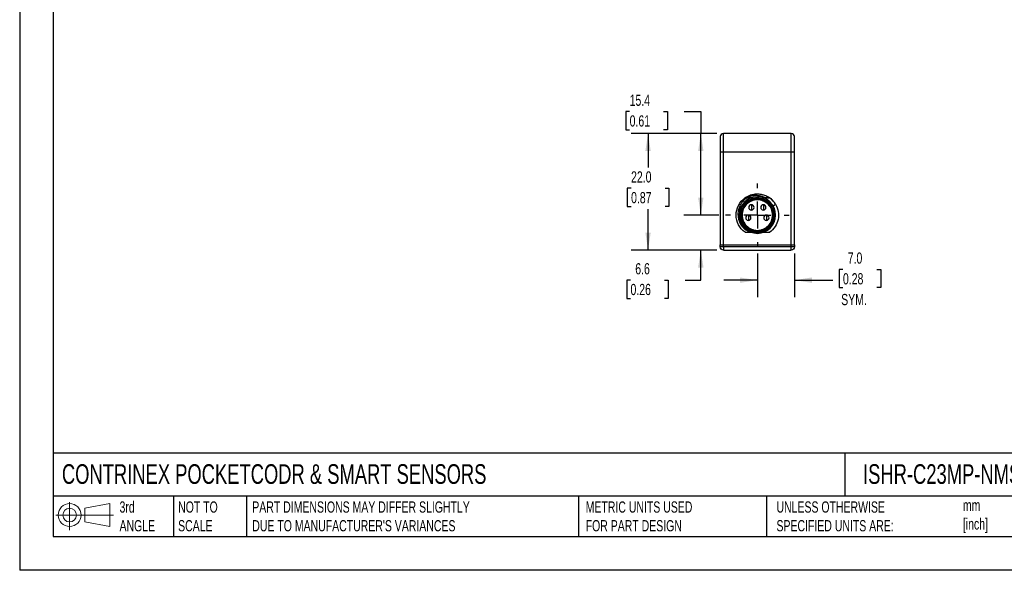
# Model space of a CAD drawing. Header units: millimetres. Extents: x 0 to 279, y 0 to 216.
# Tile 1 of 4: x 0 to 186, y 0 to 104. Entities that reach past the tile are written whole.
import ezdxf

# ---------------------------------------------------------------- set-up
doc = ezdxf.new("R2010")
doc.units = ezdxf.units.MM
doc.linetypes.add('CENTERX2', pattern=[20.32, 12.7, -2.54, 2.54, -2.54])
doc.layers.add('CENTER', color=40, linetype='CENTERX2')
doc.layers.add('DIMENSIONS', color=140, linetype='Continuous', lineweight=25)
doc.layers.add('TEXT', color=140, linetype='Continuous', lineweight=25)
doc.styles.add('SLDTEXTSTYLE1', font='TXT', dxfattribs={"width": 0.7})
doc.dimstyles.new('SLDDIMSTYLE0', dxfattribs={"dimtxt": 2.158008, "dimasz": 3.302, "dimexe": 0, "dimexo": 0.0625, "dimgap": 0.539502, "dimtad": 0, "dimtih": 1, "dimtoh": 1, "dimdec": 1, "dimrnd": 1e-09, "dimzin": 12, "dimdsep": 46, "dimtxsty": 'SLDTEXTSTYLE1', "dimsah": 1, "dimcen": 0.09, "dimadec": 0, "dimazin": 3, "dimtfac": 1, "dimtdec": 1, "dimtmove": 0, "dimatfit": 0, "dimfxl": 0, "dimfrac": 2, "dimtolj": 1, "dimtzin": 12, "dimarcsym": 0})
doc.dimstyles.new('SLDDIMSTYLE1', dxfattribs={"dimtxt": 2.158008, "dimasz": 3.302, "dimexe": 0, "dimexo": 0.0625, "dimgap": 0.539502, "dimtad": 0, "dimtih": 1, "dimtoh": 1, "dimdec": 1, "dimrnd": 1e-09, "dimzin": 12, "dimdsep": 46, "dimtxsty": 'SLDTEXTSTYLE1', "dimsah": 1, "dimcen": 0.09, "dimadec": 0, "dimazin": 3, "dimtfac": 1, "dimtdec": 1, "dimtofl": 0, "dimtmove": 0, "dimatfit": 3, "dimfxl": 0, "dimfrac": 2, "dimtolj": 1, "dimtzin": 12, "dimarcsym": 0})
doc.dimstyles.new('SLDDIMSTYLE2', dxfattribs={"dimtxt": 2.158008, "dimasz": 3.302, "dimexe": 0, "dimexo": 0.0625, "dimgap": 0.539502, "dimtad": 0, "dimtih": 1, "dimtoh": 1, "dimdec": 1, "dimrnd": 1e-09, "dimzin": 4, "dimdsep": 46, "dimtxsty": 'SLDTEXTSTYLE1', "dimsah": 1, "dimcen": 0.09, "dimadec": 0, "dimazin": 1, "dimtfac": 1, "dimtdec": 1, "dimtmove": 0, "dimatfit": 0, "dimfxl": 0, "dimfrac": 2, "dimtolj": 1, "dimtzin": 12, "dimarcsym": 0})
doc.dimstyles.new('SLDDIMSTYLE5', dxfattribs={"dimtxt": 2.158008, "dimasz": 3.302, "dimexe": 0, "dimexo": 0.0625, "dimgap": 0.539502, "dimtad": 0, "dimtih": 1, "dimtoh": 1, "dimdec": 1, "dimrnd": 1e-09, "dimzin": 4, "dimdsep": 46, "dimtxsty": 'SLDTEXTSTYLE1', "dimsah": 1, "dimcen": 0.09, "dimadec": 0, "dimazin": 1, "dimtfac": 1, "dimtdec": 1, "dimtofl": 0, "dimtmove": 0, "dimatfit": 3, "dimfxl": 0, "dimfrac": 2, "dimtolj": 1, "dimtzin": 12, "dimarcsym": 0})

# ---------------------------------------------------------------- blocks, each defined once
blk = doc.blocks.new('Block11')
at = {"color": 7, "linetype": 'Continuous', "lineweight": 18}
for p, q in [((2.59, 5.31), (2.59, 0)), ((5.48, 4.17), (10.18, 5.03)), ((5.48, 1.6), (5.48, 4.17)), ((10.18, 5.03), (10.18, 0.73)), ((0, 2.88), (10.87, 2.88)), ((5.48, 1.6), (10.18, 0.73))]:
    blk.add_line(p, q, dxfattribs=at)
for radius in [2.15, 1.29]:
    blk.add_circle((2.59, 2.88), radius, dxfattribs=at)
blk = doc.blocks.new('Block12')
at = {"color": 7, "linetype": 'Continuous'}
blk.add_blockref('Block11', (0, 0), dxfattribs=at)
blk = doc.blocks.new('_D_11')
at = {"layer": 'DIMENSIONS'}
for p, q in [((139.26, 59.77), (139.26, 51.57)), ((146.26, 59.76), (146.26, 51.57)), ((155.42, 56.77), (154.7, 56.77)), ((154.7, 56.77), (154.7, 53.34)), ((161.83, 56.77), (162.56, 56.77)), ((162.56, 56.77), (162.56, 53.34)), ((139.26, 54.75), (132.91, 54.75)), ((146.26, 54.75), (153.49, 54.75)), ((154.7, 53.34), (155.42, 53.34)), ((162.56, 53.34), (161.83, 53.34))]:
    blk.add_line(p, q, dxfattribs=at)
for points in [[(139.26, 54.75), (135.96, 55.26), (135.96, 54.24)], [(146.26, 54.75), (149.56, 54.24), (149.56, 55.26)]]:
    blk.add_solid(points, dxfattribs=at)
at = {"layer": 'DIMENSIONS', "char_height": 2.117, "attachment_point": 1, "style": 'SLDTEXTSTYLE1'}
for s, insert in [('7.0', (156.32, 59.98)), ('0.28', (155.42, 56.07)), ('SYM.', (155.09, 52.15))]:
    blk.add_mtext(s, dxfattribs=dict(at, insert=insert))
blk = doc.blocks.new('_D_12')
at = {"layer": 'DIMENSIONS'}
for p, q in [((128.59, 67.03), (128.59, 73.38)), ((132, 67.03), (125.41, 67.03)), ((131.59, 60.43), (125.41, 60.43)), ((128.59, 54.75), (128.59, 60.43)), ((115.31, 54.75), (114.59, 54.75)), ((114.59, 54.75), (114.59, 51.32)), ((121.72, 54.75), (122.45, 54.75)), ((122.45, 54.75), (122.45, 51.32)), ((125.61, 54.75), (128.59, 54.75)), ((114.59, 51.32), (115.31, 51.32)), ((122.45, 51.32), (121.72, 51.32))]:
    blk.add_line(p, q, dxfattribs=at)
for points in [[(128.59, 67.03), (129.09, 70.33), (128.08, 70.33)], [(128.59, 60.43), (128.08, 57.13), (129.09, 57.13)]]:
    blk.add_solid(points, dxfattribs=at)
at = {"layer": 'DIMENSIONS', "char_height": 2.117, "attachment_point": 1, "style": 'SLDTEXTSTYLE1'}
for s, insert in [('6.6', (116.21, 57.96)), ('0.26', (115.31, 54.05))]:
    blk.add_mtext(s, dxfattribs=dict(at, insert=insert))
blk = doc.blocks.new('_D_13')
at = {"layer": 'DIMENSIONS'}
for p, q in [((115.15, 86.55), (114.42, 86.55)), ((114.42, 86.55), (114.42, 83.12)), ((121.56, 86.55), (122.28, 86.55)), ((122.28, 86.55), (122.28, 83.12)), ((125.45, 86.55), (128.59, 86.55)), ((128.59, 86.55), (128.59, 82.43)), ((114.42, 83.12), (115.15, 83.12)), ((122.28, 83.12), (121.56, 83.12)), ((131.59, 82.43), (125.41, 82.43)), ((128.59, 67.03), (128.59, 82.43)), ((132, 67.03), (125.41, 67.03))]:
    blk.add_line(p, q, dxfattribs=at)
for points in [[(128.59, 82.43), (128.08, 79.13), (129.09, 79.13)], [(128.59, 67.03), (129.09, 70.33), (128.08, 70.33)]]:
    blk.add_solid(points, dxfattribs=at)
at = {"layer": 'DIMENSIONS', "char_height": 2.117, "attachment_point": 1, "style": 'SLDTEXTSTYLE1'}
for s, insert in [('15.4', (115.15, 89.76)), ('0.61', (115.15, 85.85))]:
    blk.add_mtext(s, dxfattribs=dict(at, insert=insert))
blk = doc.blocks.new('_D_14')
at = {"layer": 'DIMENSIONS'}
for p, q in [((131.59, 82.43), (115.45, 82.43)), ((118.63, 82.43), (118.63, 75.99)), ((115.42, 72.08), (114.7, 72.08)), ((114.7, 72.08), (114.7, 68.65)), ((121.83, 72.08), (122.56, 72.08)), ((122.56, 72.08), (122.56, 68.65)), ((114.7, 68.65), (115.42, 68.65)), ((118.63, 60.43), (118.63, 68.17)), ((122.56, 68.65), (121.83, 68.65)), ((131.59, 60.43), (115.45, 60.43))]:
    blk.add_line(p, q, dxfattribs=at)
for points in [[(118.63, 82.43), (118.12, 79.13), (119.13, 79.13)], [(118.63, 60.43), (119.13, 63.73), (118.12, 63.73)]]:
    blk.add_solid(points, dxfattribs=at)
at = {"layer": 'DIMENSIONS', "char_height": 2.117, "attachment_point": 1, "style": 'SLDTEXTSTYLE1'}
for s, insert in [('22.0', (115.42, 75.29)), ('0.87', (115.42, 71.38))]:
    blk.add_mtext(s, dxfattribs=dict(at, insert=insert))
blk = doc.blocks.new('SW_CENTERMARKSYMBOL_2')
at = {"layer": 'CENTER', "color": 0}
for p, q in [((0, 5.08), (0, 5.99)), ((0, 0), (0, 2.54)), ((-5.08, 0), (-5.99, 0)), ((0, 0), (-2.54, 0)), ((0, 0), (0, -2.54)), ((0, 0), (2.54, 0)), ((5.08, 0), (5.99, 0)), ((0, -5.08), (0, -5.99))]:
    blk.add_line(p, q, dxfattribs=at)

msp = doc.modelspace()

# ---------------------------------------------------------------- linework, layer by layer
at = {"color": 7, "linetype": 'Continuous'}
for p in [(0, 215.9), (279.4, 0)]:
    msp.add_line(p, (0, 0), dxfattribs=at)
for p, q in [((132.26, 81.83), (132.26, 78.93)), ((132.86, 78.93), (132.86, 82.43)), ((145.66, 82.43), (132.86, 82.43)), ((145.66, 78.93), (145.66, 82.43)), ((132.86, 78.93), (132.26, 78.93)), ((132.26, 78.93), (132.26, 61.43)), ((132.86, 61.43), (132.86, 78.93)), ((145.66, 78.93), (132.86, 78.93)), ((145.66, 61.43), (145.66, 78.93)), ((146.26, 61.43), (146.26, 78.93)), ((138.14, 68.98), (138.14, 67.98)), ((139.26, 70.31), (139.26, 70.48)), ((140.39, 68.98), (140.39, 67.98)), ((142.22, 68.78), (142.7, 69.07)), ((135.59, 68.62), (135.65, 68.74)), ((137.56, 67.03), (137.56, 66.03)), ((140.96, 67.03), (140.96, 66.03)), ((139.26, 63.58), (139.26, 63.75)), ((132.26, 61.03), (132.26, 61.43)), ((132.26, 61.43), (132.86, 61.43)), ((132.86, 61.43), (145.66, 61.43)), ((132.86, 61.03), (132.86, 61.43)), ((145.66, 61.03), (145.66, 61.43)), ((146.26, 61.43), (146.26, 61.03)), ((145.66, 61.03), (132.86, 61.03)), ((132.86, 60.43), (145.66, 60.43))]:
    msp.add_line(p, q)
for centre, radius, start, end in [((132.86, 81.83), 0.6, 90, 180), ((139.26, 67.03), 3.45, 90, 270), ((139.26, 67.03), 2.9, 90, 270), ((138.14, 68.48), 0.5, 90, 270), ((138.14, 68.48), 0.5, 270, 90), ((139.26, 67.03), 3.45, 270, 90), ((139.26, 67.03), 2.9, 270, 90), ((140.39, 68.48), 0.5, 90, 270), ((140.39, 68.48), 0.5, 270, 90), ((139.26, 67.03), 4, 30.6, 41.4), ((137.56, 66.53), 0.5, 90, 270), ((137.56, 66.53), 0.5, 270, 90), ((140.96, 66.53), 0.5, 90, 270), ((140.96, 66.53), 0.5, 270, 90)]:
    msp.add_arc(centre, radius, start, end)
for points, knots in [([(146.26, 81.83), (146.26, 81.99), (146.2, 82.14), (145.97, 82.36), (145.82, 82.43), (145.66, 82.43)], [0, 0, 0, 0, 0.5, 0.5, 1, 1, 1, 1]), ([(146.26, 78.93), (146.26, 79.31), (146.26, 79.69), (146.26, 80.39), (146.26, 80.71), (146.26, 81.25), (146.26, 81.46), (146.26, 81.75), (146.26, 81.83), (146.26, 81.83)], [0, 0, 0, 0, 0.25, 0.25, 0.5, 0.5, 0.75, 0.75, 1, 1, 1, 1]), ([(146.26, 78.93), (146.26, 78.93), (146.2, 78.93), (145.97, 78.93), (145.82, 78.93), (145.66, 78.93)], [0, 0, 0, 0, 0.5, 0.5, 1, 1, 1, 1]), ([(136.93, 70.28), (136.95, 70.29), (137.09, 70.4), (137.38, 70.56), (137.78, 70.76), (138.21, 70.9), (138.64, 70.99), (139.09, 71.03), (139.54, 71.03), (139.98, 70.97), (140.42, 70.87), (140.84, 70.71), (141.24, 70.52), (141.49, 70.35), (141.61, 70.27)], [0, 0, 0, 0, 0.015155, 0.104835, 0.194667, 0.284175, 0.37321, 0.46278, 0.552353, 0.64167, 0.731071, 0.821032, 0.910631, 1, 1, 1, 1]), ([(140.72, 70.28), (140.67, 70.31), (140.56, 70.36), (140.39, 70.44), (140.22, 70.51), (140.05, 70.56), (139.78, 70.64), (139.42, 70.7), (138.97, 70.73), (138.51, 70.7), (138.12, 70.62), (137.78, 70.52), (137.5, 70.41), (137.32, 70.32), (137.23, 70.28)], [0, 0, 0, 0, 0.0503405, 0.1005738, 0.1508324, 0.2012487, 0.2519536, 0.3767864, 0.5023161, 0.6264631, 0.7512429, 0.8340394, 0.9167819, 1, 1, 1, 1]), ([(136.93, 63.78), (136.41, 64.15), (135.99, 64.64), (135.41, 65.77), (135.26, 66.4), (135.26, 67.66), (135.41, 68.29), (135.99, 69.42), (136.41, 69.91), (136.93, 70.28)], [0, 0, 0, 0, 0.25, 0.25, 0.5, 0.5, 0.75, 0.75, 1, 1, 1, 1]), ([(137.28, 70.28), (136.69, 69.89), (136.22, 69.34), (135.64, 68.09), (135.54, 67.4), (135.7, 66.06), (135.97, 65.42), (136.79, 64.39), (137.35, 64), (137.95, 63.78)], [0, 0, 0, 0, 0.25, 0.25, 0.5, 0.5, 0.75, 0.75, 1, 1, 1, 1]), ([(139.26, 63.75), (138.83, 63.75), (138.4, 63.84), (137.61, 64.17), (137.25, 64.41), (136.64, 65.02), (136.4, 65.38), (136.07, 66.17), (135.98, 66.6), (135.98, 67.46), (136.07, 67.89), (136.4, 68.68), (136.64, 69.04), (137.25, 69.65), (137.61, 69.89), (138.4, 70.22), (138.83, 70.31), (139.26, 70.31)], [0, 0, 0, 0, 0.125, 0.125, 0.25, 0.25, 0.375, 0.375, 0.5, 0.5, 0.625, 0.625, 0.75, 0.75, 0.875, 0.875, 1, 1, 1, 1]), ([(139.26, 63.95), (138.86, 63.95), (138.45, 64.03), (137.71, 64.34), (137.37, 64.57), (136.8, 65.14), (136.57, 65.48), (136.26, 66.22), (136.18, 66.63), (136.18, 67.43), (136.26, 67.84), (136.57, 68.58), (136.8, 68.92), (137.37, 69.49), (137.71, 69.72), (138.45, 70.03), (138.86, 70.11), (139.26, 70.11)], [0, 0, 0, 0, 0.125, 0.125, 0.25, 0.25, 0.375, 0.375, 0.5, 0.5, 0.625, 0.625, 0.75, 0.75, 0.875, 0.875, 1, 1, 1, 1]), ([(139.26, 69.9), (138.88, 69.9), (138.51, 69.83), (137.81, 69.54), (137.5, 69.33), (136.96, 68.79), (136.75, 68.48), (136.46, 67.78), (136.38, 67.41), (136.39, 66.65), (136.46, 66.28), (136.75, 65.58), (136.96, 65.27), (137.5, 64.73), (137.81, 64.52), (138.51, 64.23), (138.88, 64.15), (139.26, 64.15)], [0, 0, 0, 0, 0.125, 0.125, 0.25, 0.25, 0.375, 0.375, 0.5, 0.5, 0.625, 0.625, 0.75, 0.75, 0.875, 0.875, 1, 1, 1, 1]), ([(136.93, 70.28), (137.18, 70.28), (137.58, 70.28), (137.99, 70.28), (138.15, 70.28)], [0, 0, 0, 0, 0.616876, 1, 1, 1, 1]), ([(138.15, 70.28), (138.03, 70.28), (137.73, 70.28), (137.45, 70.28), (137.28, 70.28)], [0, 0, 0, 0, 0.411665, 1, 1, 1, 1]), ([(139.26, 70.11), (139.26, 70.16), (139.26, 70.2), (139.26, 70.27), (139.26, 70.3), (139.26, 70.31)], [0, 0, 0, 0, 0.5, 0.5, 1, 1, 1, 1]), ([(139.26, 70.31), (139.69, 70.31), (140.12, 70.22), (140.91, 69.89), (141.27, 69.65), (141.88, 69.04), (142.12, 68.68), (142.45, 67.89), (142.54, 67.46), (142.54, 66.6), (142.45, 66.17), (142.12, 65.38), (141.88, 65.02), (141.27, 64.41), (140.91, 64.17), (140.12, 63.84), (139.69, 63.75), (139.26, 63.75)], [0, 0, 0, 0, 0.125, 0.125, 0.25, 0.25, 0.375, 0.375, 0.5, 0.5, 0.625, 0.625, 0.75, 0.75, 0.875, 0.875, 1, 1, 1, 1]), ([(139.26, 70.11), (139.66, 70.11), (140.07, 70.03), (140.81, 69.72), (141.15, 69.49), (141.72, 68.92), (141.95, 68.58), (142.26, 67.84), (142.34, 67.43), (142.34, 66.63), (142.26, 66.22), (141.95, 65.48), (141.72, 65.14), (141.15, 64.57), (140.81, 64.34), (140.07, 64.03), (139.66, 63.95), (139.26, 63.95)], [0, 0, 0, 0, 0.125, 0.125, 0.25, 0.25, 0.375, 0.375, 0.5, 0.5, 0.625, 0.625, 0.75, 0.75, 0.875, 0.875, 1, 1, 1, 1]), ([(139.26, 64.15), (139.64, 64.15), (140.01, 64.23), (140.71, 64.52), (141.02, 64.73), (141.56, 65.27), (141.77, 65.58), (142.06, 66.28), (142.14, 66.65), (142.13, 67.41), (142.06, 67.78), (141.77, 68.48), (141.56, 68.79), (141.02, 69.33), (140.71, 69.54), (140.01, 69.83), (139.64, 69.9), (139.26, 69.9)], [0, 0, 0, 0, 0.125, 0.125, 0.25, 0.25, 0.375, 0.375, 0.5, 0.5, 0.625, 0.625, 0.75, 0.75, 0.875, 0.875, 1, 1, 1, 1]), ([(141.54, 70.28), (141.32, 70.28), (140.93, 70.28), (140.54, 70.28), (140.38, 70.28)], [0, 0, 0, 0, 0.576612, 1, 1, 1, 1]), ([(140.38, 70.28), (140.53, 70.28), (140.94, 70.28), (141.34, 70.28), (141.59, 70.28)], [0, 0, 0, 0, 0.374524, 1, 1, 1, 1]), ([(141.59, 70.28), (141.72, 70.18), (141.94, 70.01), (142.14, 69.8), (142.22, 69.71)], [0, 0, 0, 0, 0.557181, 1, 1, 1, 1]), ([(142.7, 69.07), (142.95, 68.64), (143.13, 68.17), (143.29, 67.19), (143.28, 66.69), (143.07, 65.72), (142.88, 65.26), (142.34, 64.43), (141.99, 64.07), (141.59, 63.78)], [0, 0, 0, 0, 0.25, 0.25, 0.5, 0.5, 0.75, 0.75, 1, 1, 1, 1]), ([(136.93, 63.78), (137.18, 63.78), (137.51, 63.78), (137.85, 63.78), (137.93, 63.78)], [0, 0, 0, 0, 0.758664, 1, 1, 1, 1]), ([(137.95, 63.78), (138.02, 63.78), (138.08, 63.78), (138.14, 63.78), (138.14, 63.78)], [0, 0, 0, 0, 0.966213, 1, 1, 1, 1]), ([(139.26, 63.75), (139.26, 63.76), (139.26, 63.78), (139.26, 63.86), (139.26, 63.9), (139.26, 63.95)], [0, 0, 0, 0, 0.5, 0.5, 1, 1, 1, 1]), ([(140.37, 63.78), (140.53, 63.78), (140.94, 63.78), (141.34, 63.78), (141.59, 63.78)], [0, 0, 0, 0, 0.382891, 1, 1, 1, 1]), ([(141.97, 64.09), (141.96, 64.08), (141.85, 63.97), (141.72, 63.87), (141.59, 63.78)], [0, 0, 0, 0, 0.021083, 1, 1, 1, 1]), ([(145.66, 61.43), (145.82, 61.43), (145.97, 61.43), (146.2, 61.43), (146.26, 61.43), (146.26, 61.43)], [0, 0, 0, 0, 0.5, 0.5, 1, 1, 1, 1]), ([(132.86, 61.03), (132.7, 61.03), (132.55, 61.03), (132.32, 61.03), (132.26, 61.03), (132.26, 61.03)], [0, 0, 0, 0, 0.5, 0.5, 1, 1, 1, 1]), ([(132.86, 60.43), (132.7, 60.43), (132.55, 60.49), (132.32, 60.72), (132.26, 60.87), (132.26, 61.03)], [0, 0, 0, 0, 0.5, 0.5, 1, 1, 1, 1]), ([(132.86, 61.03), (132.86, 60.87), (132.86, 60.72), (132.86, 60.49), (132.86, 60.43), (132.86, 60.43)], [0, 0, 0, 0, 0.5, 0.5, 1, 1, 1, 1]), ([(145.66, 60.43), (145.66, 60.43), (145.66, 60.49), (145.66, 60.72), (145.66, 60.87), (145.66, 61.03)], [0, 0, 0, 0, 0.5, 0.5, 1, 1, 1, 1]), ([(146.26, 61.03), (146.26, 61.03), (146.2, 61.03), (145.97, 61.03), (145.82, 61.03), (145.66, 61.03)], [0, 0, 0, 0, 0.5, 0.5, 1, 1, 1, 1]), ([(146.26, 61.03), (146.26, 60.87), (146.2, 60.72), (145.97, 60.49), (145.82, 60.43), (145.66, 60.43)], [0, 0, 0, 0, 0.5, 0.5, 1, 1, 1, 1])]:
    msp.add_open_spline(points, degree=3, knots=knots)
msp.add_open_spline([(142.26, 69.67), (142.04, 69.9), (141.8, 70.11), (141.54, 70.28)], degree=3)
at = {"layer": 'TEXT'}
for p, q in [((6.35, 209.55), (6.35, 6.35)), ((273.05, 22.13), (6.35, 22.13)), ((155.76, 22.13), (155.76, 13.97)), ((273.05, 13.97), (6.35, 13.97)), ((29.04, 13.97), (29.04, 6.35)), ((42.84, 13.97), (42.84, 6.35)), ((105.48, 13.97), (105.48, 6.35)), ((141, 13.97), (141, 6.35)), ((6.35, 6.35), (273.05, 6.35))]:
    msp.add_line(p, q, dxfattribs=at)

# ---------------------------------------------------------------- block references
at = {"layer": 'CENTER'}
msp.add_blockref('SW_CENTERMARKSYMBOL_2', (139.26, 67.03), dxfattribs=at)
at = {"layer": 'TEXT'}
msp.add_blockref('Block12', (6.84, 7.55), dxfattribs=at)

# ---------------------------------------------------------------- texts
at = {"layer": 'TEXT', "attachment_point": 1, "style": 'SLDTEXTSTYLE1'}
for s, insert, char_height in [('CONTRINEX POCKETCODR & SMART SENSORS', (7.97, 20.02), 3.7042), ('ISHR-C23MP-NMS-A0', (159.21, 20.02), 3.7042), ('3rd^JANGLE', (18.85, 13), 2.117), ('NOT TO^JSCALE', (29.91, 13), 2.1167), ("PART DIMENSIONS MAY DIFFER SLIGHTLY ^JDUE TO MANUFACTURER'S VARIANCES", (43.91, 13), 2.1167), ('METRIC UNITS USED ^JFOR PART DESIGN', (106.85, 13), 2.1167), ('UNLESS OTHERWISE ^JSPECIFIED UNITS ARE:', (142.87, 13), 2.1167), ('mm^J[inch]', (178.06, 13.33), 2.117)]:
    msp.add_mtext(s, dxfattribs=dict(at, insert=insert, char_height=char_height))

# ---------------------------------------------------------------- dimensions: what is measured, and where the dimension line sits
at = {"layer": 'DIMENSIONS'}
for base, p1, p2, dimstyle, picture, middle in [((128.59, 82.43), (133.27, 67.03), (132.86, 82.43), 'SLDDIMSTYLE1', '_D_13', (128.59, 86.55)), ((118.63, 60.43), (132.86, 82.43), (132.86, 60.43), 'SLDDIMSTYLE5', '_D_14', (118.63, 72.08)), ((128.59, 60.43), (133.27, 67.03), (132.86, 60.43), 'SLDDIMSTYLE0', '_D_12', (128.59, 54.75))]:
    dim = msp.add_linear_dim(base=base, p1=p1, p2=p2, angle=90, dimstyle=dimstyle, dxfattribs=at)
    dim.commit()
    dim.dimension.update_dxf_attribs({"geometry": picture, "text_midpoint": middle, "dimtype": 160})
dim = msp.add_linear_dim(base=(146.26, 54.75), p1=(139.26, 61.04), p2=(146.26, 61.03), angle=0, text='<>\\PSYM.', dimstyle='SLDDIMSTYLE2', dxfattribs=at)
dim.commit()
dim.dimension.update_dxf_attribs({"geometry": '_D_11', "text_midpoint": (158.63, 54.75), "dimtype": 160})

doc.saveas('drawing.dxf')
